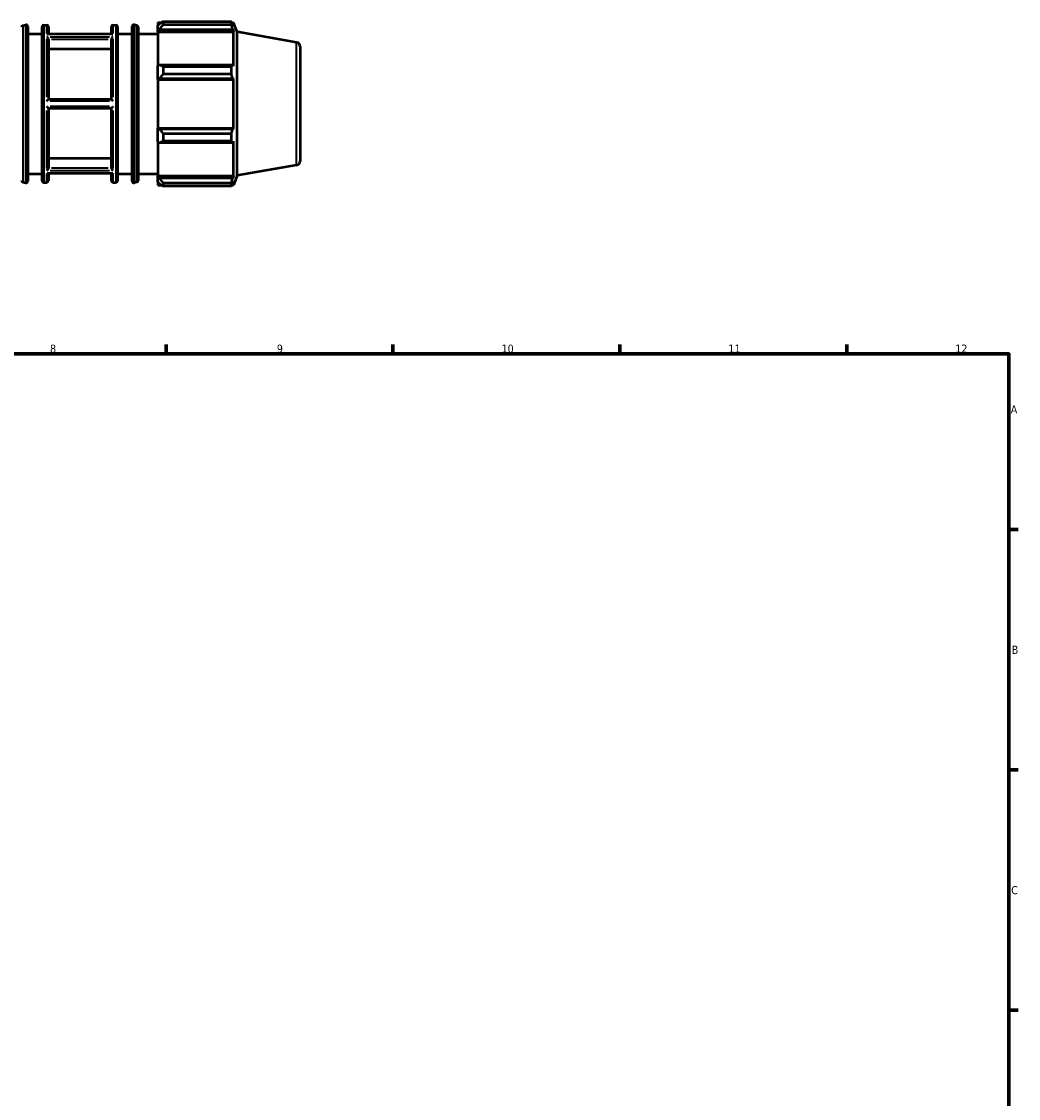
# Model space of a CAD drawing. Header units: millimetres. Extents: x -328 to 1165, y -16 to 810.
# Tile 7 of 9: x 516 to 824, y 344 to 677. Entities that reach past the tile are written whole.
import ezdxf

# ---------------------------------------------------------------- set-up
doc = ezdxf.new("R2010")
doc.units = ezdxf.units.MM
for name, color, linetype, lineweight in [('Border (ISO)', 7, 'Continuous', 70), ('Visible (ISO)', 7, 'Continuous', 50), ('Visible Narrow (ISO)', 7, 'Continuous', 35)]:
    doc.layers.add(name, color=color, linetype=linetype, lineweight=lineweight)
doc.styles.add('Note Text (ISO)', font='tahoma.ttf')

# ---------------------------------------------------------------- blocks, each defined once
blk = doc.blocks.new('Borders Default Border')
at = {"layer": 'Border (ISO)'}
for p, q in [((560.67, 574), (560.67, 576.9)), ((630.75, 574), (630.75, 576.9)), ((700.83, 574), (700.83, 576.9)), ((770.92, 574), (770.92, 576.9)), ((821, 519.75), (823.9, 519.75)), ((821, 445.5), (823.9, 445.5)), ((821, 371.25), (823.9, 371.25))]:
    blk.add_line(p, q, dxfattribs=at)
at = {"layer": 'Border (ISO)', "flags": 128}
blk.add_lwpolyline([(20, 20), (20, 574), (821, 574), (821, 20), (20, 20)], dxfattribs=at)
at = {"layer": 'Border (ISO)', "color": 232, "true_color": 0xca0064, "char_height": 2.5, "attachment_point": 7, "style": 'Note Text (ISO)'}
for s, insert in [('8', (524.81, 574.34)), ('9', (594.88, 574.35)), ('10', (664.29, 574.35)), ('11', (734.37, 574.4)), ('12', (804.46, 574.4)), ('A', (821.59, 555.62)), ('B', (821.89, 481.37)), ('C', (821.73, 407.08))]:
    blk.add_mtext(s, dxfattribs=dict(at, insert=insert))

msp = doc.modelspace()

# ---------------------------------------------------------------- linework, layer by layer
at = {"layer": 'Visible (ISO)'}
for p, q in [((516.394, 675.463), (517.288, 675.668)), ((522.874, 675.592), (523.817, 675.592)), ((544.246, 675.592), (545.188, 675.592)), ((551.668, 675.463), (550.775, 675.668)), ((558.123, 676.402), (558.123, 675.497)), ((558.123, 676.402), (559.272, 676.402)), ((558.663, 676.012), (558.123, 675.497)), ((558.123, 673.804), (558.123, 675.497)), ((559.743, 676.697), (559.743, 675.72)), ((559.743, 676.697), (580.847, 676.697)), ((580.847, 675.72), (559.743, 675.72)), ((580.847, 675.72), (580.847, 676.697)), ((581.018, 676.402), (581.535, 676.402)), ((581.535, 675.239), (581.24, 676.012)), ((581.535, 675.239), (581.535, 676.402)), ((582.603, 673.467), (581.535, 676.402)), ((517.9, 675.181), (517.9, 627.402)), ((517.9, 672.892), (522.374, 672.892)), ((522.374, 627.492), (522.374, 675.092)), ((544.013, 672.815), (524.049, 672.815)), ((524.317, 675.092), (524.317, 672.815)), ((543.746, 672.815), (543.746, 675.092)), ((545.688, 675.092), (545.688, 627.492)), ((545.688, 672.892), (550.163, 672.892)), ((550.163, 627.402), (550.163, 675.181)), ((552.056, 674.976), (552.056, 627.607)), ((552.056, 672.892), (558.123, 672.892)), ((558.123, 673.804), (558.663, 674.283)), ((558.123, 673.564), (558.123, 673.804)), ((558.123, 673.564), (558.123, 663.011)), ((558.123, 673.564), (581.535, 673.564)), ((558.663, 674.283), (581.24, 674.283)), ((581.24, 674.283), (581.535, 673.564)), ((581.535, 662.886), (581.535, 673.564)), ((582.603, 629.116), (582.603, 673.467)), ((600.998, 670.224), (582.603, 673.467)), ((524.317, 671.195), (524.317, 652.642)), ((543.746, 652.642), (543.746, 671.195)), ((602.031, 668.993), (602.031, 633.59)), ((543.746, 668.115), (524.317, 668.115)), ((558.663, 663.26), (558.123, 663.011)), ((558.123, 658.923), (558.123, 663.011)), ((581.24, 663.26), (558.663, 663.26)), ((559.743, 662.791), (559.743, 660.434)), ((559.743, 662.791), (580.847, 662.791)), ((580.847, 660.434), (580.847, 662.791)), ((581.535, 662.886), (581.24, 663.26)), ((558.123, 658.923), (558.663, 659.086)), ((558.123, 658.842), (558.123, 658.923)), ((558.123, 658.842), (558.123, 643.741)), ((558.123, 658.842), (581.535, 658.842)), ((558.663, 659.086), (581.24, 659.086)), ((580.847, 660.434), (559.743, 660.434)), ((581.24, 659.086), (581.535, 658.842)), ((581.535, 643.741), (581.535, 658.842)), ((543.746, 652.642), (524.316, 652.642)), ((524.316, 649.942), (543.746, 649.942)), ((524.317, 649.942), (524.317, 631.388)), ((543.746, 631.388), (543.746, 649.942)), ((558.123, 643.66), (558.123, 643.741)), ((558.123, 643.741), (581.535, 643.741)), ((558.123, 639.572), (558.123, 643.66)), ((558.663, 643.497), (558.123, 643.66)), ((581.24, 643.497), (558.663, 643.497)), ((559.743, 642.149), (559.743, 639.792)), ((559.743, 642.149), (580.847, 642.149)), ((580.847, 639.792), (580.847, 642.149)), ((581.535, 643.741), (581.24, 643.497)), ((558.123, 639.572), (558.663, 639.323)), ((558.123, 639.572), (558.123, 629.019)), ((558.663, 639.323), (581.24, 639.323)), ((580.847, 639.792), (559.743, 639.792)), ((581.24, 639.323), (581.535, 639.697)), ((581.535, 629.019), (581.535, 639.697)), ((524.317, 634.469), (543.746, 634.469)), ((600.998, 632.359), (582.603, 629.116)), ((517.9, 629.692), (522.374, 629.692)), ((544.013, 629.768), (524.049, 629.768)), ((524.317, 629.768), (524.317, 627.492)), ((543.746, 627.492), (543.746, 629.768)), ((545.688, 629.692), (550.163, 629.692)), ((552.056, 629.692), (558.123, 629.692)), ((558.123, 628.779), (558.123, 629.019)), ((558.123, 629.019), (581.535, 629.019)), ((558.123, 627.086), (558.123, 628.779)), ((558.663, 628.3), (558.123, 628.779)), ((581.535, 629.019), (581.24, 628.3)), ((582.603, 629.116), (581.535, 626.182)), ((516.394, 627.12), (517.288, 626.915)), ((522.874, 626.992), (523.817, 626.992)), ((544.246, 626.992), (545.188, 626.992)), ((551.668, 627.12), (550.775, 626.915)), ((558.123, 627.086), (558.663, 626.571)), ((558.123, 627.086), (558.123, 626.182)), ((558.123, 626.182), (559.272, 626.182)), ((581.24, 628.3), (558.663, 628.3)), ((559.743, 626.863), (559.743, 625.886)), ((559.743, 626.863), (580.847, 626.863)), ((580.847, 625.886), (559.743, 625.886)), ((580.847, 625.886), (580.847, 626.863)), ((581.018, 626.182), (581.535, 626.182)), ((581.24, 626.571), (581.535, 627.344)), ((581.535, 626.182), (581.535, 627.344))]:
    msp.add_line(p, q, dxfattribs=at)
for centre, radius, start, end in [((516.506, 674.976), 0.5, 102.9378, 180), ((517.4, 675.181), 0.5, 0, 102.9378), ((522.874, 675.092), 0.5, 90, 180), ((523.817, 675.092), 0.5, 0, 90), ((544.246, 675.092), 0.5, 90, 180), ((545.188, 675.092), 0.5, 0, 90), ((550.663, 675.181), 0.5, 77.0622, 180), ((551.556, 674.976), 0.5, 0, 77.0622), ((600.781, 668.993), 1.25, 0, 80), ((600.781, 633.59), 1.25, 280, 0), ((516.506, 627.607), 0.5, 180, 257.0622), ((517.4, 627.402), 0.5, 257.0622, 0), ((522.874, 627.492), 0.5, 180, 270), ((523.817, 627.492), 0.5, 270, 0), ((544.246, 627.492), 0.5, 180, 270), ((545.188, 627.492), 0.5, 270, 0), ((550.663, 627.402), 0.5, 180, 282.9378), ((551.556, 627.607), 0.5, 282.9378, 0)]:
    msp.add_arc(centre, radius, start, end, dxfattribs=at)
for points, weights in [([(559.743, 676.697), (559.181, 676.347), (558.663, 676.012)], [1.01513936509, 1.01079942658, 1.00565642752]), ([(558.663, 674.283), (559.181, 674.987), (559.743, 675.72)], [1.00565642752, 1.01079942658, 1.01513936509]), ([(580.847, 676.697), (581.051, 676.347), (581.24, 676.012)], [1, 1.00217989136, 1.00354464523]), ([(581.24, 674.283), (581.051, 674.987), (580.847, 675.72)], [1.00354464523, 1.00217989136, 1]), ([(559.743, 662.791), (559.181, 663.03), (558.663, 663.26)], [1.01513936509, 1.01079942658, 1.00565642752]), ([(580.847, 662.791), (581.051, 663.03), (581.24, 663.26)], [1, 1.00217989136, 1.00354464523]), ([(558.663, 659.086), (559.181, 659.746), (559.743, 660.434)], [1.00565642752, 1.01079942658, 1.01513936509]), ([(581.24, 659.086), (581.051, 659.746), (580.847, 660.434)], [1.00354464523, 1.00217989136, 1]), ([(559.743, 642.149), (559.181, 642.837), (558.663, 643.497)], [1.01513936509, 1.01079942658, 1.00565642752]), ([(580.847, 642.149), (581.051, 642.837), (581.24, 643.497)], [1, 1.00217989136, 1.00354464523]), ([(558.663, 639.323), (559.181, 639.553), (559.743, 639.792)], [1.00565642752, 1.01079942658, 1.01513936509]), ([(581.24, 639.323), (581.051, 639.553), (580.847, 639.792)], [1.00354464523, 1.00217989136, 1]), ([(559.743, 626.863), (559.181, 627.596), (558.663, 628.3)], [1.01513936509, 1.01079942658, 1.00565642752]), ([(558.663, 626.571), (559.181, 626.236), (559.743, 625.886)], [1.00565642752, 1.01079942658, 1.01513936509]), ([(580.847, 626.863), (581.051, 627.596), (581.24, 628.3)], [1, 1.00217989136, 1.00354464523]), ([(581.24, 626.571), (581.051, 626.236), (580.847, 625.886)], [1.00354464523, 1.00217989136, 1])]:
    msp.add_rational_spline(points, weights, degree=2, dxfattribs=at)
for points, knots in [([(523.817, 672.756), (523.818, 672.757), (523.818, 672.757), (523.869, 672.781), (523.919, 672.798), (523.995, 672.812), (524.022, 672.815), (524.049, 672.815)], [-0.093130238, -0.093130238, -0.093130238, -0.093130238, -0.092813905, -0.092813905, -0.071851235, -0.071851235, -0.059789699, -0.059789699, -0.059789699, -0.059789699]), ([(544.013, 672.815), (544.04, 672.815), (544.068, 672.812), (544.144, 672.798), (544.194, 672.781), (544.244, 672.757), (544.245, 672.757), (544.246, 672.756)], [-0.033320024, -0.033320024, -0.033320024, -0.033320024, -0.021150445, -0.021150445, 0, 0, 0.000319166, 0.000319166, 0.000319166, 0.000319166]), ([(524.316, 671.215), (524.315, 671.236), (524.312, 671.258), (524.298, 671.33), (524.28, 671.379), (524.232, 671.48), (524.202, 671.53), (524.122, 671.64), (524.07, 671.697), (523.953, 671.804), (523.886, 671.851), (523.819, 671.888), (523.818, 671.888), (523.817, 671.889)], [-0.093587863, -0.093587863, -0.093587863, -0.093587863, -0.086118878, -0.086118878, -0.069868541, -0.069868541, -0.052406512, -0.052406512, -0.028207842, -0.028207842, 0, 0, 0.000410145, 0.000410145, 0.000410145, 0.000410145]), ([(544.246, 671.889), (544.245, 671.888), (544.244, 671.888), (544.176, 671.851), (544.11, 671.804), (543.992, 671.697), (543.94, 671.64), (543.86, 671.53), (543.83, 671.48), (543.782, 671.379), (543.765, 671.33), (543.75, 671.258), (543.747, 671.236), (543.746, 671.215)], [-0.104770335, -0.104770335, -0.104770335, -0.104770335, -0.104364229, -0.104364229, -0.076434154, -0.076434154, -0.052473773, -0.052473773, -0.035183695, -0.035183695, -0.019093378, -0.019093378, -0.011697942, -0.011697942, -0.011697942, -0.011697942]), ([(523.817, 652.159), (523.818, 652.16), (523.818, 652.161), (523.868, 652.211), (523.918, 652.261), (524.015, 652.357), (524.063, 652.405), (524.15, 652.491), (524.191, 652.53), (524.251, 652.586), (524.273, 652.606), (524.304, 652.634), (524.314, 652.642), (524.316, 652.642)], [-0.093150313, -0.093150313, -0.093150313, -0.093150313, -0.092872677, -0.092872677, -0.072078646, -0.072078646, -0.050851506, -0.050851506, -0.030439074, -0.030439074, -0.014932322, -0.014932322, 0, 0, 0, 0]), ([(543.746, 652.642), (543.748, 652.642), (543.758, 652.634), (543.79, 652.606), (543.812, 652.586), (543.872, 652.53), (543.912, 652.491), (544, 652.405), (544.048, 652.357), (544.145, 652.261), (544.194, 652.211), (544.244, 652.161), (544.245, 652.16), (544.246, 652.159)], [-0.093687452, -0.093687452, -0.093687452, -0.093687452, -0.078624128, -0.078624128, -0.062981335, -0.062981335, -0.042389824, -0.042389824, -0.020976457, -0.020976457, 0, 0, 0.000280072, 0.000280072, 0.000280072, 0.000280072]), ([(524.316, 649.942), (524.314, 649.942), (524.304, 649.949), (524.273, 649.977), (524.251, 649.997), (524.191, 650.053), (524.15, 650.092), (524.063, 650.178), (524.015, 650.226), (523.918, 650.322), (523.868, 650.372), (523.818, 650.422), (523.818, 650.423), (523.817, 650.424)], [-0.093687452, -0.093687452, -0.093687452, -0.093687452, -0.078624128, -0.078624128, -0.062981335, -0.062981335, -0.042389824, -0.042389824, -0.020976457, -0.020976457, 0, 0, 0.000280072, 0.000280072, 0.000280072, 0.000280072]), ([(544.246, 650.424), (544.245, 650.423), (544.244, 650.422), (544.194, 650.372), (544.145, 650.322), (544.048, 650.226), (544, 650.178), (543.912, 650.092), (543.872, 650.053), (543.812, 649.997), (543.79, 649.977), (543.758, 649.949), (543.748, 649.942), (543.746, 649.942)], [-0.093150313, -0.093150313, -0.093150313, -0.093150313, -0.092872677, -0.092872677, -0.072078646, -0.072078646, -0.050851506, -0.050851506, -0.030439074, -0.030439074, -0.014932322, -0.014932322, 0, 0, 0, 0]), ([(523.817, 630.694), (523.818, 630.695), (523.819, 630.696), (523.886, 630.732), (523.953, 630.779), (524.07, 630.886), (524.122, 630.943), (524.202, 631.053), (524.232, 631.103), (524.28, 631.204), (524.298, 631.254), (524.312, 631.325), (524.315, 631.347), (524.316, 631.368)], [-0.104770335, -0.104770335, -0.104770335, -0.104770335, -0.104364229, -0.104364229, -0.076434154, -0.076434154, -0.052473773, -0.052473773, -0.035183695, -0.035183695, -0.019093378, -0.019093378, -0.011697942, -0.011697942, -0.011697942, -0.011697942]), ([(524.049, 629.768), (524.022, 629.768), (523.995, 629.771), (523.919, 629.786), (523.869, 629.802), (523.818, 629.826), (523.818, 629.826), (523.817, 629.827)], [-0.033320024, -0.033320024, -0.033320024, -0.033320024, -0.021150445, -0.021150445, 0, 0, 0.000319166, 0.000319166, 0.000319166, 0.000319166]), ([(543.746, 631.368), (543.747, 631.347), (543.75, 631.325), (543.765, 631.254), (543.782, 631.204), (543.83, 631.103), (543.86, 631.053), (543.94, 630.943), (543.992, 630.886), (544.11, 630.779), (544.176, 630.732), (544.244, 630.696), (544.245, 630.695), (544.246, 630.694)], [-0.093587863, -0.093587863, -0.093587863, -0.093587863, -0.086118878, -0.086118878, -0.069868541, -0.069868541, -0.052406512, -0.052406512, -0.028207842, -0.028207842, 0, 0, 0.000410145, 0.000410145, 0.000410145, 0.000410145]), ([(544.246, 629.827), (544.245, 629.826), (544.244, 629.826), (544.194, 629.802), (544.144, 629.786), (544.068, 629.771), (544.04, 629.768), (544.013, 629.768)], [-0.093130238, -0.093130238, -0.093130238, -0.093130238, -0.092813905, -0.092813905, -0.071851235, -0.071851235, -0.059789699, -0.059789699, -0.059789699, -0.059789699])]:
    msp.add_open_spline(points, degree=3, knots=knots, dxfattribs=at)
for points in [[(524.317, 671.195), (524.317, 671.201), (524.317, 671.208), (524.316, 671.215)], [(543.746, 671.215), (543.746, 671.208), (543.746, 671.201), (543.746, 671.195)], [(524.316, 631.368), (524.317, 631.375), (524.317, 631.382), (524.317, 631.388)], [(543.746, 631.388), (543.746, 631.382), (543.746, 631.375), (543.746, 631.368)]]:
    msp.add_open_spline(points, degree=3, dxfattribs=at)
at = {"layer": 'Visible Narrow (ISO)'}
for p, q in [((517.288, 627.215), (517.288, 675.368)), ((523.817, 673.028), (523.817, 675.584)), ((544.246, 675.584), (544.246, 673.028)), ((550.775, 675.368), (550.775, 627.215)), ((516.394, 675.166), (516.394, 627.417)), ((522.874, 675.292), (522.874, 627.291)), ((524.838, 672.756), (543.224, 672.756)), ((545.188, 627.291), (545.188, 675.292)), ((551.668, 627.417), (551.668, 675.166)), ((523.817, 653.343), (523.817, 671.235)), ((543.224, 671.889), (524.838, 671.889)), ((525.288, 671.215), (542.775, 671.215)), ((544.246, 671.235), (544.246, 653.343)), ((600.998, 632.592), (600.998, 669.991)), ((524.838, 652.159), (543.224, 652.159)), ((523.817, 631.348), (523.817, 649.24)), ((543.224, 650.424), (524.838, 650.424)), ((544.246, 649.24), (544.246, 631.348)), ((523.817, 626.999), (523.817, 629.555)), ((524.838, 630.694), (543.224, 630.694)), ((543.224, 629.827), (524.838, 629.827)), ((542.775, 631.368), (525.288, 631.368)), ((544.246, 629.555), (544.246, 626.999))]:
    msp.add_line(p, q, dxfattribs=at)

# ---------------------------------------------------------------- block references
msp.add_blockref('Borders Default Border', (0, 0))

doc.saveas('drawing.dxf')
